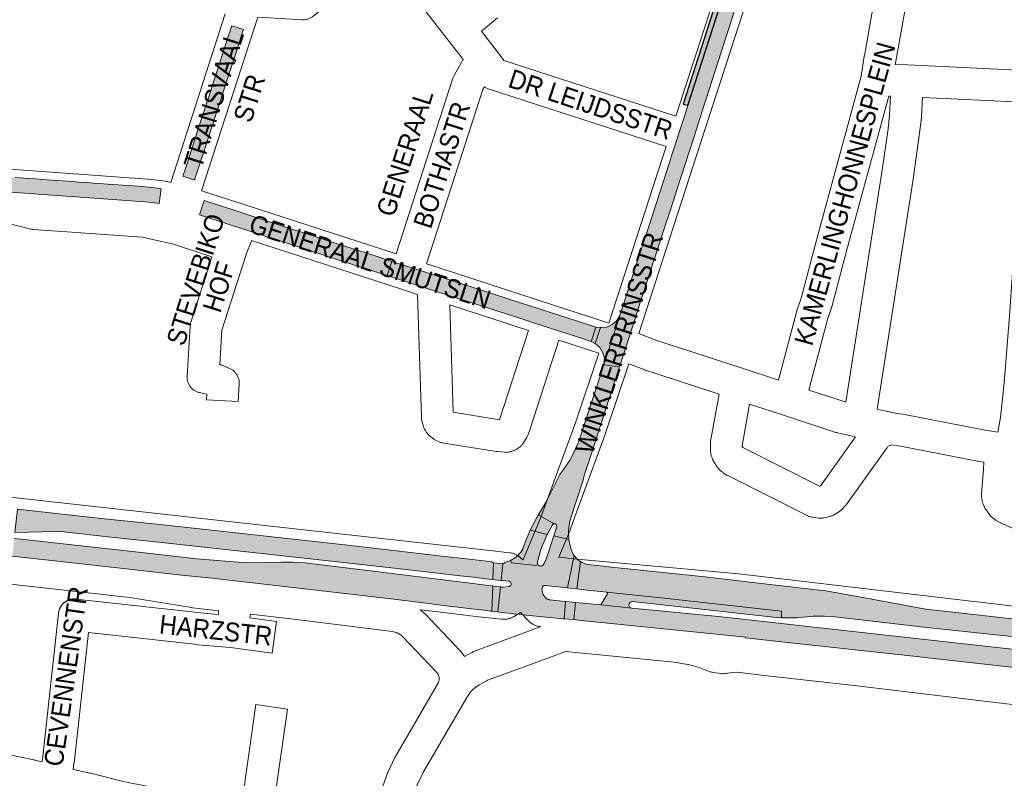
# Paper-space layout 'Layout1' of a CAD drawing. Header units: metres. Extents: x 123097 to 144122, y 392739 to 407589.
# Tile 176 of 256: x 133689 to 134091, y 394926 to 395236. Entities that reach past the tile are written whole.
import ezdxf
from ezdxf.enums import TextEntityAlignment as Align

# ---------------------------------------------------------------- set-up
doc = ezdxf.new("R2010")
doc.units = ezdxf.units.M
doc.header["$MEASUREMENT"] = 0
for name, color, linetype, lineweight in [('gs-anno-wegen algemeen tekst', 7, 'Continuous', 0), ('gs-knt-hoofdweg', 7, 'Continuous', 0), ('gs-knt-wegen algemeen', 7, 'Continuous', 0), ('ir-ARC-asfalt-hoofdwegen-te inspecteren', 5, 'Continuous', 0), ('ir-ARC-fietspaden naastliggend- te inspecteren', 1, 'Continuous', 0)]:
    doc.layers.add(name, color=color, linetype=linetype, lineweight=lineweight)
doc.styles.add('Style-Arial', font='arial.ttf')

psp = doc.layouts.get("Layout1")

# ---------------------------------------------------------------- hatches: boundary and pattern name
at = {"layer": 'ir-ARC-asfalt-hoofdwegen-te inspecteren', "linetype": 'Continuous', "lineweight": 13}
for points in [[(133959.982, 395195.595), (133955.665, 395182.295), (133955.03, 395180.342), (133954.684, 395179.171), (133951.393, 395169.084), (133945.866, 395151.9), (133944.771, 395148.545), (133941.311, 395137.948), (133938.017, 395127.788), (133936.442, 395122.988), (133934.058, 395115.545), (133927.504, 395095.347), (133933.879, 395094.512), (133939.156, 395110.928), (133942.504, 395121.24), (133944.401, 395127.087), (133944.8, 395128.314), (133953.349, 395154.653), (133953.598, 395155.421), (133956.291, 395163.718), (133957.163, 395166.404), (133962.617, 395183.206), (133963.794, 395186.831), (133968.541, 395201.458), (133969.203, 395203.604), (133982.017, 395243.296), (133985.921, 395255.534), (133989.865, 395267.772), (133983.822, 395269.562), (133961.818, 395201.279)], [(133775.561, 395233.836), (133774.84, 395231.721), (133774.234, 395229.883), (133770.255, 395217.574), (133769.544, 395215.457), (133768.699, 395212.79), (133768.472, 395212.142), (133766.716, 395206.696), (133766.501, 395206.037), (133765.738, 395203.67), (133765.476, 395202.974), (133763.649, 395197.298), (133763.155, 395195.762), (133762.375, 395193.379), (133760.183, 395186.628), (133759.324, 395183.983), (133759.106, 395183.308), (133757.358, 395177.879), (133757.147, 395177.209), (133756.469, 395175.12), (133755.576, 395172.363), (133760.323, 395170.809), (133760.864, 395172.489), (133760.988, 395172.892), (133762.745, 395178.3), (133762.889, 395178.73), (133763.937, 395181.926), (133766.405, 395189.554), (133767.355, 395192.471), (133767.583, 395193.156), (133769.267, 395198.348), (133769.489, 395199.027), (133770.616, 395202.526), (133770.838, 395203.207), (133772.704, 395208.925), (133772.915, 395209.588), (133773.873, 395212.521), (133774.452, 395214.347), (133777.102, 395222.508), (133777.863, 395224.844), (133778.085, 395225.518), (133779.944, 395231.258), (133780.174, 395231.925), (133780.307, 395232.331)], [(133644.152, 395174.918), (133639.9, 395175.213), (133638.004, 395175.346), (133631.987, 395175.791), (133631.403, 395175.832), (133630.081, 395175.925), (133626.719, 395176.167), (133616.905, 395176.86), (133612.941, 395177.158), (133612.664, 395171.02), (133723.08, 395163.115), (133739.98, 395161.905), (133742.833, 395161.602), (133745.786, 395161.19), (133746.709, 395167.257), (133746.26, 395167.325), (133741.485, 395167.945), (133740.31, 395168.054), (133739.25, 395168.129), (133733.261, 395168.548), (133731.054, 395168.723), (133727.077, 395168.99), (133724.874, 395169.161), (133721.48, 395169.406), (133718.892, 395169.574), (133716.671, 395169.745), (133712.995, 395170.004), (133710.794, 395170.164), (133704.201, 395170.63), (133701.998, 395170.791), (133698.03, 395171.079), (133695.51, 395171.254), (133692.651, 395171.469), (133689.201, 395171.696), (133687, 395171.867), (133683.657, 395172.104), (133671.425, 395172.985), (133668.333, 395173.19), (133657.331, 395173.974), (133654.273, 395174.193), (133652.058, 395174.358), (133646.083, 395174.784)], [(133790.704, 395147.408), (133793.98, 395146.346), (133811.122, 395140.803), (133815.148, 395139.498), (133818.47, 395138.426), (133822.294, 395137.187), (133833.044, 395133.717), (133839.046, 395131.781), (133840.918, 395137.599), (133839.728, 395137.997), (133834.54, 395139.666), (133823.497, 395143.219), (133820.778, 395144.09), (133817.292, 395145.224), (133807.08, 395148.522), (133804.158, 395149.465), (133801.316, 395150.405), (133795.038, 395152.435), (133792.237, 395153.341), (133789.564, 395154.21), (133783.855, 395156.072), (133778.515, 395157.792), (133775.616, 395158.733), (133765.926, 395161.879), (133764.251, 395162.442), (133762.298, 395156.601), (133775.277, 395152.423), (133787.467, 395148.457)], [(133922.622, 395111.234), (133917.523, 395112.882), (133900.324, 395118.43), (133889.077, 395122.052), (133887.988, 395122.418), (133877.075, 395125.922), (133866.455, 395129.36), (133865.308, 395129.747), (133855.412, 395132.932), (133854.709, 395133.161), (133840.918, 395137.599), (133839.046, 395131.781), (133869.67, 395121.901), (133872.742, 395120.91), (133895.581, 395113.546), (133898.414, 395112.632), (133918.748, 395106.049), (133920.731, 395105.423), (133922.312, 395104.906), (133924.23, 395110.771)], [(133908.275, 395029.193), (133907.059, 395025.506), (133913.189, 395024.058), (133913.063, 395027.533), (133913.519, 395030.981), (133914.014, 395032.908), (133915.867, 395038.755), (133919, 395048.29), (133919.5, 395050.2), (133921.904, 395057.527), (133922.309, 395058.794), (133929.691, 395081.638), (133929.685, 395081.654), (133929.892, 395082.222), (133931.339, 395086.751), (133932.237, 395089.467), (133933.774, 395094.233), (133933.879, 395094.512), (133927.504, 395095.347), (133927.338, 395094.763), (133927.129, 395094.193), (133926.523, 395092.3), (133917.321, 395064.194), (133916.856, 395063.045), (133915.677, 395060.459), (133914.41, 395057.915), (133913.399, 395056.13), (133912.298, 395054.4), (133911.333, 395053.002), (133909.542, 395050.626), (133904.896, 395041.3), (133903.495, 395038.768), (133902.281, 395036.614), (133900.121, 395032.988), (133897.407, 395027.868), (133904.326, 395026.078), (133906.469, 395029.997), (133907.025, 395030.396), (133907.707, 395030.348), (133908.2, 395029.873)], [(133882.216, 395007.676), (133882.372, 395014.519), (133881.916, 395014.578), (133881.918, 395014.878), (133879.613, 395015.155), (133874.973, 395015.668), (133860.232, 395017.337), (133822.979, 395021.635), (133746.282, 395030.078), (133723.561, 395032.515), (133687.93, 395036.393), (133686.896, 395026.871), (133704.01, 395027.246), (133706.97, 395027.168), (133724.94, 395025.159), (133750.599, 395022.315), (133822.318, 395014.495), (133845.49, 395011.838), (133868.836, 395009.122), (133874.225, 395008.567), (133879.2, 395008.008)], [(133881.946, 395005.054), (133879.086, 395005.434), (133873.927, 395006.07), (133843.211, 395009.853), (133805.447, 395014.45), (133800.481, 395014.815), (133795.502, 395014.768), (133781.477, 395014.524), (133761.294, 395016.152), (133739.879, 395018.515), (133712.712, 395021.56), (133689.496, 395024.11), (133686.631, 395024.429), (133685.853, 395017.266), (133710.428, 395014.444), (133733.641, 395011.92), (133754.939, 395009.49), (133767.315, 395008.188), (133819.405, 395002.212), (133838.166, 395000), (133848.377, 394998.796), (133863.026, 394996.992), (133873.479, 394995.704), (133878.293, 394995.107), (133879.016, 394995.05), (133881.265, 394994.795), (133881.759, 394994.736), (133882.166, 395005.026)], [(133902.305, 395002.959), (133902.259, 395003.981), (133902.447, 395004.764), (133902.926, 395005.182), (133903.554, 395005.281), (133912.7, 395004.228), (133915.381, 395017.474), (133915.011, 395018.032), (133914.682, 395018.611), (133914.667, 395018.64), (133914.356, 395019.293), (133914.107, 395019.975), (133913.545, 395021.993), (133913.189, 395024.058), (133907.059, 395025.506), (133903.94, 395016.047), (133903.094, 395014.199), (133902.624, 395013.58), (133901.95, 395013.191), (133901.183, 395013.222), (133900.548, 395013.705), (133899.771, 395013.33), (133889.71, 395014.464), (133889.323, 395015.373), (133887.587, 395014.8), (133886.94, 395014.667), (133886.963, 395014.372), (133886.289, 395014.28), (133885.529, 395007.285), (133886.008, 395007.228), (133888.767, 395006.949), (133889.401, 395006.599), (133889.674, 395005.929), (133889.458, 395005.189), (133888.792, 395004.8), (133886.55, 395004.573), (133885.752, 395004.575), (133885.276, 395004.635), (133884.171, 394994.447), (133884.689, 394994.385), (133894.413, 394993.207), (133910.686, 394991.635), (133911.333, 394991.593), (133911.863, 394998.7), (133905.354, 394999.42), (133905.096, 394999.448), (133904.673, 394999.553), (133904.343, 394999.71), (133903.33, 395000.559), (133902.628, 395001.678)], [(133916.471, 395003.817), (133917.981, 395014.976), (133917.909, 395015.02), (133917.842, 395015.069), (133916.504, 395016.162), (133915.381, 395017.474), (133912.7, 395004.228)], [(133883.967, 395014.313), (133882.372, 395014.519), (133882.216, 395007.676), (133885.529, 395007.285), (133886.289, 395014.28)], [(133917.981, 395014.976), (133916.471, 395003.817), (133919.627, 395003.514), (133928.551, 395002.523), (133952.175, 395000), (134000, 394994.777), (134000, 394992.078), (134006.526, 394992.05), (134013.025, 394992.654), (134017.529, 394992.72), (134022.022, 394992.388), (134058.193, 394988.273), (134099.06, 394983.876), (134181.256, 394974.692), (134181.782, 394981.713), (134167.473, 394983.293), (134105.497, 394990.335), (134059.023, 394995.561), (134034.759, 395000), (134018.136, 395003.041), (134000, 395005.126), (133968.702, 395008.724), (133931.996, 395012.531), (133925.999, 395013.215), (133921.021, 395013.823), (133920.336, 395013.951), (133919.489, 395014.223), (133918.64, 395014.619)], [(133928.963, 395001.766), (133927.922, 395000), (133926.333, 394997.305), (133938.912, 394995.93), (133938.154, 394996.289), (133937.743, 394997.02), (133937.832, 394997.854), (133938.388, 394998.483), (133939.205, 394998.673), (133998.022, 394992.212), (134000, 394992.078), (134000, 394994.777), (133952.175, 395000), (133928.551, 395002.523), (133928.952, 395002.25)], [(133911.914, 394998.695), (133911.863, 394998.7), (133911.333, 394991.593), (133915.182, 394991.281), (133915.881, 394998.286)], [(133918.173, 394990.943), (133918.214, 394990.938), (133985.449, 394984.196), (133985.418, 394983.891), (134000, 394982.282), (134056.401, 394976.103), (134058.581, 394975.826), (134090.287, 394972.274), (134176.432, 394962.761), (134177.244, 394970.117), (134165.343, 394971.396), (134019.524, 394987.602), (134000, 394989.716), (133974.265, 394992.503), (133938.912, 394995.93), (133926.333, 394997.305), (133918.936, 394997.979), (133915.881, 394998.286), (133915.182, 394991.281)]]:
    psp.add_hatch(color=5, dxfattribs=at).paths.add_polyline_path(points, flags=0)
at = {"layer": 'ir-ARC-asfalt-hoofdwegen-te inspecteren', "linetype": 'Continuous', "lineweight": 13, "extrusion": (0, 0, -1)}
for points in [[(-133934.058, 395115.545), (-133932.799, 395113.407), (-133930.94, 395111.764), (-133928.665, 395110.776), (-133926.195, 395110.54), (-133923.966, 395104.106), (-133925.854, 395102.45), (-133927.144, 395100.296), (-133927.712, 395097.85), (-133927.504, 395095.347)], [(-133895.146, 395022.045), (-133894.443, 395020.219), (-133894.056, 395019.513), (-133893.617, 395018.843), (-133891.707, 395016.814), (-133889.323, 395015.373), (-133889.71, 395014.464), (-133899.771, 395013.33), (-133900.548, 395013.705), (-133900.295, 395014.438), (-133901.953, 395020.382), (-133904.326, 395026.078), (-133906.469, 395029.997), (-133906.956, 395030.374), (-133906.571, 395030.813), (-133900.794, 395034.118), (-133900.121, 395032.988), (-133897.407, 395027.868), (-133895.796, 395023.931)]]:
    psp.add_hatch(color=5, dxfattribs=at).paths.add_polyline_path(points, flags=0)
at = {"layer": 'ir-ARC-fietspaden naastliggend- te inspecteren', "linetype": 'Continuous', "lineweight": 30}
psp.add_hatch(color=1, dxfattribs=at).paths.add_polyline_path([(133961.818, 395201.279), (133961.591, 395201.347), (133959.887, 395201.86), (133981.859, 395270.143), (133983.822, 395269.562)], flags=0)

# ---------------------------------------------------------------- linework, layer by layer
at = {"layer": 'gs-knt-hoofdweg', "color": 7, "linetype": 'Continuous', "flags": 128}
for points in [[(133520.209, 395058.896), (133520.484, 395058.9), (133520.87, 395058.887), (133521.255, 395058.855), (133531.439, 395057.777), (133628.42, 395047.504), (133628.457, 395047.5), (133879.708, 395019.698), (133879.771, 395019.69), (133889.013, 395018.593), (133889.393, 395018.539), (133889.77, 395018.466), (133890.143, 395018.376), (133890.512, 395018.267), (133890.874, 395018.142), (133891.231, 395017.999), (133891.58, 395017.839), (133891.921, 395017.662), (133892.253, 395017.47), (133892.575, 395017.261), (133892.887, 395017.038), (133893.188, 395016.8), (133893.478, 395016.547), (133894.421, 395015.684)], [(133909.119, 395016.844), (133916.55, 395016.051), (133981.148, 395010.111), (133981.35, 395010.09), (134178.284, 394986.956)], [(133901.806, 394988.43), (133901.5, 394988.463), (133901.125, 394988.513), (133900.753, 394988.58), (133900.385, 394988.665), (133900.021, 394988.767), (133899.662, 394988.886), (133899.31, 394989.022), (133898.964, 394989.175), (133898.626, 394989.343), (133898.296, 394989.528), (133897.975, 394989.728), (133897.664, 394989.942), (133897.363, 394990.171), (133897.074, 394990.414), (133896.796, 394990.67), (133896.531, 394990.94), (133893.435, 394994.233), (133890.822, 394992.615), (133890.495, 394992.423), (133890.158, 394992.247), (133889.813, 394992.086), (133889.462, 394991.942), (133889.103, 394991.815), (133888.74, 394991.705), (133888.371, 394991.613), (133887.999, 394991.538), (133887.623, 394991.481), (133887.245, 394991.442), (133886.865, 394991.42), (133886.485, 394991.417), (133886.106, 394991.432), (133885.727, 394991.464), (133876.486, 394992.485), (133876.404, 394992.494), (133854.056, 394995.197), (133852.509, 394995.36)]]:
    psp.add_lwpolyline(points, dxfattribs=at)
at = {"layer": 'gs-knt-wegen algemeen', "color": 7, "linetype": 'Continuous', "flags": 128}
for points in [[(133956.926, 395196.864), (133982.322, 395275.189), (133982.952, 395278.429)], [(133994.686, 395271.107), (133967.303, 395186.654), (133941.834, 395108.103)], [(133837.894, 395260.757), (133834.935, 395258.415), (133808.711, 395237.676), (133808.46, 395237.487), (133808.199, 395237.31), (133807.931, 395237.146), (133807.655, 395236.995), (133807.371, 395236.858), (133807.082, 395236.734), (133806.787, 395236.625), (133806.487, 395236.53), (133806.183, 395236.449), (133805.875, 395236.384), (133805.564, 395236.333), (133805.251, 395236.298), (133804.937, 395236.277), (133804.623, 395236.272), (133804.308, 395236.282), (133786.088, 395237.305), (133763.167, 395166.403)], [(133870.074, 395219.979), (133855.666, 395238.374), (133837.894, 395260.757)], [(133998.839, 395089.11), (134006.314, 395117.41), (134006.373, 395117.619), (134006.438, 395117.825), (134008.044, 395122.595), (134014.319, 395146.193), (134014.331, 395146.238), (134032.657, 395213.219), (134033.884, 395221.36), (134033.911, 395221.525), (134039.037, 395250.483), (134039.546, 395254.192), (134039.744, 395256.225)], [(134052.57, 395253.609), (134052.492, 395252.804), (134052.463, 395252.549), (134051.918, 395248.586), (134051.879, 395248.337), (134046.746, 395219.337), (134046.55, 395218.037)], [(133750.601, 395169.859), (133772.87, 395238.744)], [(133884.024, 395237.086), (133877.467, 395231.654), (133883.539, 395223.902), (133883.673, 395223.725), (133886.618, 395219.688), (133956.926, 395196.864)], [(133842.613, 395140.64), (133865.867, 395212.362), (133865.97, 395212.654), (133866.086, 395212.94), (133866.216, 395213.221), (133866.358, 395213.496), (133869.349, 395218.924), (133869.499, 395219.181), (133869.66, 395219.431), (133869.832, 395219.673), (133870.015, 395219.907), (133870.074, 395219.979)], [(134046.55, 395218.037), (134051.736, 395217.796), (134105.243, 395215.307), (134126.564, 395214.947), (134160.17, 395215.723), (134165.905, 395216.085), (134207.037, 395219.715)], [(133878.708, 395208.931), (133878.061, 395207.756), (133854.997, 395136.619)], [(133952.91, 395184.479), (133880.592, 395207.955), (133880.296, 395208.059), (133880.005, 395208.177), (133879.721, 395208.309), (133879.443, 395208.455), (133879.172, 395208.614), (133878.909, 395208.786), (133878.708, 395208.931)], [(134026.397, 395080.147), (134041.085, 395173.965), (134043.582, 395191.679), (134044.247, 395197.483), (134044.615, 395205.093), (134043.941, 395205.125), (134026.895, 395142.824), (134020.572, 395119.045), (134020.515, 395118.842), (134020.451, 395118.641), (134018.847, 395113.876), (134011.366, 395085.552), (134011.345, 395085.472), (134011.231, 395085.065)], [(134057.621, 395204.488), (134057.241, 395196.64), (134057.228, 395196.427), (134057.207, 395196.214), (134056.508, 395190.113), (134056.486, 395189.945), (134053.97, 395172.098), (134053.956, 395172), (134039.13, 395077.303)], [(134098.316, 395202.596), (134057.621, 395204.488)], [(134088.464, 395067.839), (134089.524, 395073.854), (134091.061, 395088.039), (134093.186, 395115.297), (134095.6, 395150.572), (134095.604, 395150.623), (134098.181, 395184.374), (134098.316, 395202.596)], [(133929.549, 395112.427), (133952.91, 395184.479)], [(133671.921, 395181.164), (133671.953, 395180.894), (133671.974, 395180.619), (133671.983, 395180.343), (133671.981, 395180.067), (133671.967, 395179.792), (133671.706, 395176.208), (133741.129, 395171.192), (133741.435, 395171.163), (133748.287, 395170.341), (133748.502, 395170.311), (133748.715, 395170.275), (133748.927, 395170.231), (133750.601, 395169.859)], [(133763.167, 395166.403), (133781.424, 395160.483), (133842.613, 395140.64)], [(133767.367, 395139.39), (133751.751, 395144.596), (133738.973, 395147.489), (133694.556, 395150.613), (133694.273, 395150.639), (133693.991, 395150.678), (133693.711, 395150.729), (133693.434, 395150.791), (133681.681, 395153.73)], [(133783.606, 395146.087), (133783.585, 395146.023), (133783.504, 395145.787), (133783.414, 395145.555), (133781.664, 395141.286)], [(133925.463, 395100.065), (133909.086, 395105.365), (133897.404, 395069.231), (133897.365, 395069.112), (133896.64, 395067.009), (133896.534, 395066.726), (133896.416, 395066.447), (133896.285, 395066.174), (133896.141, 395065.908), (133895.985, 395065.649), (133894.539, 395063.365), (133894.362, 395063.1), (133894.173, 395062.844), (133893.971, 395062.598), (133893.757, 395062.362), (133893.533, 395062.137), (133893.297, 395061.923), (133893.051, 395061.72), (133892.796, 395061.53), (133892.352, 395061.217), (133892.119, 395061.06), (133891.879, 395060.913), (133891.633, 395060.776), (133891.382, 395060.65), (133891.125, 395060.535), (133890.863, 395060.432), (133889.738, 395060.014), (133889.462, 395059.918), (133889.181, 395059.835), (133888.897, 395059.764), (133888.61, 395059.706), (133888.32, 395059.662), (133888.029, 395059.63), (133887.737, 395059.611), (133887.444, 395059.606), (133887.152, 395059.614), (133886.86, 395059.635), (133883.987, 395059.906), (133883.773, 395059.93), (133883.56, 395059.961), (133861.489, 395063.53), (133861.221, 395063.579), (133860.956, 395063.639), (133860.694, 395063.71), (133860.434, 395063.792), (133860.179, 395063.885), (133859.927, 395063.988), (133859.296, 395064.263), (133859.023, 395064.39), (133858.757, 395064.528), (133858.497, 395064.68), (133858.244, 395064.842), (133857.999, 395065.017), (133857.191, 395065.621), (133856.941, 395065.817), (133856.701, 395066.026), (133856.472, 395066.246), (133855.658, 395067.065), (133855.45, 395067.283), (133855.254, 395067.511), (133855.068, 395067.747), (133854.893, 395067.992), (133854.729, 395068.245), (133854.577, 395068.505), (133854.252, 395069.093), (133854.12, 395069.346), (133853.998, 395069.604), (133853.888, 395069.868), (133853.79, 395070.136), (133853.704, 395070.408), (133853.629, 395070.683), (133853.178, 395072.513), (133853.118, 395072.78), (133853.07, 395073.049), (133853.032, 395073.321), (133853.007, 395073.593), (133852.992, 395073.867), (133851.418, 395124.092), (133844.788, 395126.247), (133783.606, 395146.087)], [(133854.997, 395136.619), (133859.793, 395135.06), (133906.903, 395119.757), (133926.217, 395113.506), (133929.549, 395112.427)], [(133865.952, 395075.997), (133884.909, 395072.931), (133885.035, 395073.296), (133896.701, 395109.381), (133864.578, 395119.816), (133865.952, 395075.997)], [(133941.834, 395108.103), (133948.75, 395105.46), (133948.754, 395105.458)], [(133948.754, 395105.458), (133983.958, 395093.967), (133998.839, 395089.11)], [(133894.421, 395015.684), (133894.74, 395016.163), (133901.614, 395032.73), (133916.047, 395072.097), (133925.463, 395100.065)], [(133937.742, 395095.729), (133928.359, 395067.86), (133928.301, 395067.696), (133913.791, 395028.12), (133913.693, 395027.869), (133913.692, 395027.866), (133913.69, 395027.863)], [(134115.669, 395019.303), (134089.594, 395030.787), (134089.328, 395030.911), (134089.069, 395031.047), (134088.007, 395031.635), (134087.759, 395031.779), (134087.518, 395031.934), (134087.284, 395032.099), (134087.057, 395032.274), (134086.155, 395033.005), (134085.941, 395033.187), (134085.735, 395033.377), (134085.537, 395033.576), (134085.348, 395033.784), (134085.168, 395033.999), (134084.998, 395034.222), (134083.633, 395036.09), (134083.473, 395036.319), (134083.323, 395036.554), (134083.184, 395036.796), (134083.054, 395037.044), (134082.936, 395037.296), (134082.829, 395037.554), (134082.404, 395038.635), (134082.307, 395038.9), (134082.222, 395039.168), (134082.147, 395039.441), (134082.085, 395039.716), (134081.854, 395040.853), (134081.801, 395041.153), (134081.761, 395041.454), (134081.736, 395041.758), (134081.725, 395042.062), (134081.728, 395042.367), (134081.745, 395042.67), (134082.556, 395052.761), (134082.717, 395055.56), (134080.404, 395055.922), (134080.157, 395055.966), (134048.635, 395062.155), (134044.955, 395062.698), (134043.492, 395061.962), (134043.342, 395061.69), (134043.177, 395061.423), (134042.999, 395061.164), (134026.45, 395038.229), (134026.315, 395038.048), (134026.173, 395037.871), (134026.025, 395037.7), (134025.092, 395036.656), (134024.888, 395036.438), (134024.674, 395036.229), (134024.45, 395036.03), (134024.218, 395035.842), (134023.977, 395035.665), (134023.729, 395035.499), (134021.777, 395034.259), (134021.537, 395034.114), (134021.291, 395033.979), (134021.04, 395033.855), (134020.783, 395033.742), (134020.522, 395033.64), (134020.257, 395033.549), (134019.988, 395033.47), (134019.716, 395033.403), (134017.458, 395032.895), (134017.184, 395032.839), (134016.907, 395032.795), (134016.629, 395032.764), (134016.349, 395032.744), (134016.069, 395032.736), (134015.789, 395032.74), (134015.509, 395032.757), (134015.23, 395032.785), (134012.934, 395033.069), (134012.62, 395033.116), (134012.308, 395033.178), (134012, 395033.255), (134011.696, 395033.347), (134011.397, 395033.454), (134011.103, 395033.575), (134010.816, 395033.71), (133978.097, 395050.109), (133977.875, 395050.226), (133977.658, 395050.351), (133977.446, 395050.484), (133976.222, 395051.286), (133976.007, 395051.433), (133975.798, 395051.589), (133975.595, 395051.753), (133975.399, 395051.925), (133975.21, 395052.105), (133974.401, 395052.906), (133974.202, 395053.111), (133974.013, 395053.325), (133973.834, 395053.546), (133973.664, 395053.776), (133973.504, 395054.012), (133973.355, 395054.256), (133972.213, 395056.217), (133972.075, 395056.467), (133971.948, 395056.723), (133971.832, 395056.985), (133971.727, 395057.251), (133971.635, 395057.522), (133971.554, 395057.796), (133971.257, 395058.896), (133971.189, 395059.173), (133971.133, 395059.453), (133971.089, 395059.736), (133971.057, 395060.02), (133971.038, 395060.305), (133971.032, 395060.59), (133971.031, 395062.859), (133971.037, 395063.144), (133971.056, 395063.428), (133971.087, 395063.712), (133971.13, 395063.993), (133974.545, 395083.343), (133944.558, 395093.132), (133944.405, 395093.184), (133944.254, 395093.24), (133937.742, 395095.729)], [(134011.231, 395085.065), (134026.08, 395080.218), (134026.397, 395080.147)], [(134015.649, 395045.852), (134015.704, 395045.846), (134015.751, 395045.856), (134015.985, 395046.005), (134016.091, 395046.123), (134030.361, 395065.9), (134030.354, 395065.902), (134030.313, 395065.91), (134022.909, 395067.587), (134022.616, 395067.66), (134022.327, 395067.747), (134001.273, 395074.619), (133987.046, 395079.263), (133984.051, 395062.293), (133984.051, 395061.761), (133984.089, 395061.697), (133984.267, 395061.58), (134015.644, 395045.854), (134015.649, 395045.852)], [(134039.13, 395077.303), (134041.619, 395076.756), (134047.293, 395075.51), (134050.677, 395075.014), (134050.988, 395074.961), (134082.542, 395068.766), (134088.464, 395067.839)], [(133913.69, 395027.863), (133909.119, 395016.844)], [(133770.161, 394994.936), (133759.402, 394996.163), (133759.238, 394996.184), (133759.075, 394996.209), (133733.865, 395000.392), (133642.526, 395010.477), (133565.467, 395017.277), (133540.568, 395019.475), (133536.728, 395019.661), (133536.506, 395019.675), (133526.96, 395020.465), (133526.658, 395020.491), (133526.585, 395020.497), (133518.672, 395021.242), (133517.884, 395021.153)], [(133697.988, 394933.153), (133698.125, 394934.207), (133704.751, 394993.961), (133704.783, 394994.196), (133704.808, 394994.352), (133704.836, 394994.506), (133704.869, 394994.66), (133704.905, 394994.813), (133704.944, 394994.966), (133704.988, 394995.117), (133705.035, 394995.267), (133705.086, 394995.416), (133705.14, 394995.563), (133705.198, 394995.709), (133705.259, 394995.854), (133705.324, 394995.998), (133705.392, 394996.139), (133705.464, 394996.279), (133705.539, 394996.418), (133705.617, 394996.554), (133705.699, 394996.688), (133705.784, 394996.821), (133705.872, 394996.951), (133705.963, 394997.079), (133706.057, 394997.205), (133706.155, 394997.329), (133706.255, 394997.45), (133706.358, 394997.569), (133706.464, 394997.685), (133706.573, 394997.799), (133706.684, 394997.91), (133706.798, 394998.018), (133706.915, 394998.123), (133707.034, 394998.226), (133707.156, 394998.326), (133707.28, 394998.423), (133707.406, 394998.516), (133707.534, 394998.607), (133707.665, 394998.694), (133707.798, 394998.779), (133707.933, 394998.86), (133708.069, 394998.938), (133708.208, 394999.012), (133708.348, 394999.083), (133708.49, 394999.151), (133708.634, 394999.215), (133708.779, 394999.276), (133708.925, 394999.333), (133709.073, 394999.387), (133709.222, 394999.437), (133709.372, 394999.484), (133709.524, 394999.527), (133709.676, 394999.566), (133709.829, 394999.601), (133709.983, 394999.633), (133710.138, 394999.661), (133710.293, 394999.685), (133710.449, 394999.706), (133710.606, 394999.722), (133710.763, 394999.735), (133710.92, 394999.745), (133711.077, 394999.75), (133711.234, 394999.752), (133711.391, 394999.749), (133711.549, 394999.743), (133711.705, 394999.734), (133711.862, 394999.72)], [(133711.862, 394999.72), (133711.939, 394999.711)], [(133711.939, 394999.711), (133711.942, 394999.712), (133711.946, 394999.711)], [(133711.939, 394999.711), (133711.942, 394999.712), (133711.946, 394999.711)], [(133711.946, 394999.711), (133762.903, 394994.029)], [(133852.509, 394995.36), (133852.628, 394995.269), (133852.855, 394995.077), (133854.091, 394993.982), (133854.295, 394993.793), (133854.491, 394993.595), (133868.756, 394978.596), (133868.956, 394978.375), (133869.146, 394978.146), (133870.316, 394976.665), (133870.477, 394976.452), (133870.605, 394976.269)], [(133762.903, 394994.029), (133769.987, 394993.433), (133770.161, 394994.936)], [(133859.956, 394965.626), (133860.238, 394966.656), (133860.224, 394967.656), (133860.084, 394968.12), (133859.867, 394968.835), (133859.769, 394969.012), (133859.115, 394969.84), (133845.249, 394984.421), (133844.667, 394984.936), (133843.032, 394985.922), (133841.195, 394986.491), (133801.973, 394991.308), (133783.097, 394993.461)], [(133873.846, 394978.016), (133873.964, 394978.077), (133874.106, 394978.149), (133874.252, 394978.216), (133874.398, 394978.281), (133874.673, 394978.39), (133894.544, 394985.743), (133901.806, 394988.43)], [(133716.973, 394986.051), (133711.059, 394932.711), (133711.045, 394932.588), (133710.722, 394930.109)], [(133870.605, 394976.269), (133873.839, 394978.013)], [(133873.839, 394978.013), (133873.842, 394978.014), (133873.846, 394978.016)], [(133873.839, 394978.013), (133873.842, 394978.014), (133873.846, 394978.016)], [(134174.625, 394946.921), (134029.756, 394964.431), (133994.169, 394968.407), (133981.875, 394969.78), (133977.943, 394969.429), (133977.633, 394969.356), (133977.319, 394969.298), (133977.002, 394969.256), (133976.684, 394969.229), (133976.365, 394969.218), (133976.045, 394969.223), (133975.726, 394969.243), (133975.409, 394969.279), (133971.994, 394969.751), (133971.699, 394969.799), (133971.407, 394969.86), (133971.118, 394969.934), (133970.833, 394970.022), (133970.552, 394970.122), (133966.493, 394971.68), (133962.69, 394972.88), (133956.205, 394973.931), (133911.86, 394978.267), (133910.533, 394977.776), (133899.062, 394973.532), (133880.026, 394966.557)], [(133835.671, 394917.318), (133836.487, 394921.037), (133836.547, 394921.286), (133836.616, 394921.532), (133836.695, 394921.775), (133838.92, 394928.19), (133839.009, 394928.43), (133839.107, 394928.666), (133839.214, 394928.898), (133842.177, 394935.007), (133842.287, 394935.225), (133842.406, 394935.438), (133859.955, 394965.622)], [(133859.955, 394965.622), (133859.956, 394965.626)], [(133859.955, 394965.622), (133859.956, 394965.626)], [(133880.02, 394966.554), (133879.62, 394966.338), (133876.584, 394964.701), (133875.266, 394963.72), (133873.921, 394962.707), (133873.224, 394961.981), (133873.221, 394961.978)], [(133880.026, 394966.557), (133880.023, 394966.555), (133880.02, 394966.554)], [(133880.026, 394966.557), (133880.023, 394966.555), (133880.02, 394966.554)], [(133646.164, 394963.119), (133643.815, 394941.003), (133666.74, 394938.913), (133667.039, 394938.879), (133678.411, 394937.31), (133678.615, 394937.278), (133678.818, 394937.241), (133694.612, 394934.029), (133694.791, 394933.991), (133694.969, 394933.946), (133697.988, 394933.153)], [(133873.221, 394961.978), (133871.484, 394959.548), (133853.785, 394929.105), (133851.096, 394923.561), (133849.122, 394917.872), (133847.363, 394909.854), (133847.459, 394896.115), (133847.796, 394890.186), (133848.326, 394884.266), (133849.994, 394872.215), (133854.14, 394847.305), (133858.604, 394820.482)], [(133798.268, 394954.749), (133793.127, 394918.72), (133809.795, 394918.41), (133809.903, 394918.407), (133823.928, 394917.914), (133824.029, 394917.91), (133835.671, 394917.318)]]:
    psp.add_lwpolyline(points, dxfattribs=at)
for points in [[(133781.664, 395141.286), (133771.395, 395109.53), (133770.568, 395095.438), (133770.806, 395095.382), (133771.069, 395095.314), (133771.329, 395095.235), (133771.585, 395095.145), (133771.838, 395095.045), (133774.584, 395093.888), (133774.865, 395093.762), (133775.139, 395093.622), (133775.407, 395093.47), (133775.668, 395093.305), (133775.92, 395093.128), (133776.163, 395092.94), (133776.398, 395092.74), (133776.623, 395092.529), (133776.837, 395092.307), (133777.041, 395092.076), (133777.233, 395091.836), (133777.414, 395091.586), (133777.583, 395091.329), (133777.74, 395091.063), (133777.883, 395090.791), (133778.014, 395090.512), (133778.132, 395090.227), (133778.235, 395089.937), (133778.325, 395089.642), (133778.401, 395089.344), (133778.463, 395089.042), (133778.511, 395088.737), (133778.543, 395088.431), (133778.562, 395088.123), (133778.566, 395087.815), (133778.555, 395087.507), (133778.134, 395080.338, -0.3846474), (133778.124, 395080.329), (133765.145, 395081.091, -0.3846464), (133765.136, 395081.101), (133765.266, 395083.312), (133762.253, 395084.023), (133761.95, 395084.103), (133761.65, 395084.197), (133761.356, 395084.305), (133761.067, 395084.427), (133760.784, 395084.563), (133760.509, 395084.713), (133760.24, 395084.875), (133759.98, 395085.051), (133759.729, 395085.239), (133759.487, 395085.438), (133759.255, 395085.649), (133759.033, 395085.871), (133758.822, 395086.104), (133758.623, 395086.346), (133758.436, 395086.597), (133758.261, 395086.858), (133758.099, 395087.126), (133757.949, 395087.402), (133757.814, 395087.685), (133757.692, 395087.974), (133757.584, 395088.268), (133757.49, 395088.568), (133757.411, 395088.871), (133757.347, 395089.179), (133757.297, 395089.488), (133757.263, 395089.8), (133757.244, 395090.113), (133757.239, 395090.427), (133757.25, 395090.74), (133758.446, 395111.123), (133758.468, 395111.398), (133758.502, 395111.672), (133758.547, 395111.944), (133758.604, 395112.214), (133758.672, 395112.481), (133758.751, 395112.745), (133767.367, 395139.39)], [(133783.097, 394993.461), (133782.929, 394992.012), (133793.726, 394990.549, -0.3695023), (133793.734, 394990.539), (133791.988, 394977.655, -0.3695029), (133791.978, 394977.647), (133775.016, 394979.945), (133761.724, 394981.062), (133761.547, 394981.079), (133716.973, 394986.051)], [(133710.722, 394930.109), (133717.713, 394928.639), (133717.988, 394928.574), (133731.2, 394925.19), (133741.481, 394923.134), (133750.227, 394921.702), (133764.235, 394920.012), (133780.025, 394919.07), (133785.378, 394956.588, -0.3698968), (133785.389, 394956.596), (133798.26, 394954.76, -0.369898), (133798.268, 394954.749)]]:
    psp.add_lwpolyline(points, format="xyb", dxfattribs=at)
at = {"layer": 'ir-ARC-asfalt-hoofdwegen-te inspecteren', "color": 5, "linetype": 'Continuous', "lineweight": 13}
for points in [[(133983.822, 395269.562), (133961.818, 395201.279), (133959.982, 395195.595), (133955.665, 395182.295), (133955.03, 395180.342), (133954.684, 395179.171), (133951.393, 395169.084), (133945.866, 395151.9), (133944.771, 395148.545), (133941.311, 395137.948), (133938.017, 395127.788), (133936.442, 395122.988), (133934.058, 395115.545), (133927.504, 395095.347), (133933.879, 395094.512), (133939.156, 395110.928), (133942.504, 395121.24), (133944.401, 395127.087), (133944.8, 395128.314), (133953.349, 395154.653), (133953.598, 395155.421), (133956.291, 395163.718), (133957.163, 395166.404), (133962.617, 395183.206), (133963.794, 395186.831), (133968.541, 395201.458), (133969.203, 395203.604), (133982.017, 395243.296)], [(133612.664, 395171.02), (133723.08, 395163.115), (133739.98, 395161.905), (133742.833, 395161.602), (133745.786, 395161.19), (133746.709, 395167.257), (133746.26, 395167.325), (133741.485, 395167.945), (133740.31, 395168.054), (133739.25, 395168.129), (133733.261, 395168.548), (133731.054, 395168.723), (133727.077, 395168.99), (133724.874, 395169.161), (133721.48, 395169.406), (133718.892, 395169.574), (133716.671, 395169.745), (133712.995, 395170.004), (133710.794, 395170.164), (133704.201, 395170.63), (133701.998, 395170.791), (133698.03, 395171.079), (133695.51, 395171.254), (133692.651, 395171.469), (133689.201, 395171.696), (133687, 395171.867)]]:
    psp.add_lwpolyline(points, dxfattribs=at)
for points in [[(133775.561, 395233.836), (133774.84, 395231.721), (133774.234, 395229.883), (133770.255, 395217.574), (133769.544, 395215.457), (133768.699, 395212.79), (133768.472, 395212.142), (133766.716, 395206.696), (133766.501, 395206.037), (133765.738, 395203.67), (133765.476, 395202.974), (133763.649, 395197.298), (133763.155, 395195.762), (133762.375, 395193.379), (133760.183, 395186.628), (133759.324, 395183.983), (133759.106, 395183.308), (133757.358, 395177.879), (133757.147, 395177.209), (133756.469, 395175.12), (133755.576, 395172.363), (133760.323, 395170.809), (133760.864, 395172.489), (133760.988, 395172.892), (133762.745, 395178.3), (133762.889, 395178.73), (133763.937, 395181.926), (133766.405, 395189.554), (133767.355, 395192.471), (133767.583, 395193.156), (133769.267, 395198.348), (133769.489, 395199.027), (133770.616, 395202.526), (133770.838, 395203.207), (133772.704, 395208.925), (133772.915, 395209.588), (133773.873, 395212.521), (133774.452, 395214.347), (133777.102, 395222.508), (133777.863, 395224.844), (133778.085, 395225.518), (133779.944, 395231.258), (133780.174, 395231.925), (133780.307, 395232.331)], [(133790.704, 395147.408), (133793.98, 395146.346), (133811.122, 395140.803), (133815.148, 395139.498), (133818.47, 395138.426), (133822.294, 395137.187), (133833.044, 395133.717), (133839.046, 395131.781), (133840.918, 395137.599), (133839.728, 395137.997), (133834.54, 395139.666), (133823.497, 395143.219), (133820.778, 395144.09), (133817.292, 395145.224), (133807.08, 395148.522), (133804.158, 395149.465), (133801.316, 395150.405), (133795.038, 395152.435), (133792.237, 395153.341), (133789.564, 395154.21), (133783.855, 395156.072), (133778.515, 395157.792), (133775.616, 395158.733), (133765.926, 395161.879), (133764.251, 395162.442), (133762.298, 395156.601), (133775.277, 395152.423), (133787.467, 395148.457)], [(133922.622, 395111.234), (133917.523, 395112.882), (133900.324, 395118.43), (133889.077, 395122.052), (133887.988, 395122.418), (133877.075, 395125.922), (133866.455, 395129.36), (133865.308, 395129.747), (133855.412, 395132.932), (133854.709, 395133.161), (133840.918, 395137.599), (133839.046, 395131.781), (133869.67, 395121.901), (133872.742, 395120.91), (133895.581, 395113.546), (133898.414, 395112.632), (133918.748, 395106.049), (133920.731, 395105.423), (133922.312, 395104.906), (133924.23, 395110.771)], [(133934.058, 395115.545), (133932.799, 395113.407), (133930.94, 395111.764), (133928.665, 395110.776), (133926.195, 395110.54), (133923.966, 395104.106), (133925.854, 395102.45), (133927.144, 395100.296), (133927.712, 395097.85), (133927.504, 395095.347)], [(133922.312, 395104.906), (133923.966, 395104.106), (133926.195, 395110.54), (133924.23, 395110.771)], [(133908.275, 395029.193), (133907.059, 395025.506), (133913.189, 395024.058), (133913.063, 395027.533), (133913.519, 395030.981), (133914.014, 395032.908), (133915.867, 395038.755), (133919, 395048.29), (133919.5, 395050.2), (133921.904, 395057.527), (133922.309, 395058.794), (133929.691, 395081.638), (133929.685, 395081.654), (133929.892, 395082.222), (133931.339, 395086.751), (133932.237, 395089.467), (133933.774, 395094.233), (133933.879, 395094.512), (133927.504, 395095.347), (133927.338, 395094.763), (133927.129, 395094.193), (133926.523, 395092.3), (133917.321, 395064.194), (133916.856, 395063.045), (133915.677, 395060.459), (133914.41, 395057.915), (133913.399, 395056.13), (133912.298, 395054.4), (133911.333, 395053.002), (133909.542, 395050.626), (133904.896, 395041.3), (133903.495, 395038.768), (133902.281, 395036.614), (133900.121, 395032.988), (133897.407, 395027.868), (133904.326, 395026.078), (133906.469, 395029.997), (133907.025, 395030.396), (133907.707, 395030.348), (133908.2, 395029.873)], [(133895.146, 395022.045), (133894.443, 395020.219), (133894.056, 395019.513), (133893.617, 395018.843), (133891.707, 395016.814), (133889.323, 395015.373), (133889.71, 395014.464), (133899.771, 395013.33), (133900.548, 395013.705), (133900.295, 395014.438), (133901.953, 395020.382), (133904.326, 395026.078), (133906.469, 395029.997), (133906.956, 395030.374), (133906.571, 395030.813), (133900.794, 395034.118), (133900.121, 395032.988), (133897.407, 395027.868), (133895.796, 395023.931)], [(133902.305, 395002.959), (133902.259, 395003.981), (133902.447, 395004.764), (133902.926, 395005.182), (133903.554, 395005.281), (133912.7, 395004.228), (133915.381, 395017.474), (133915.011, 395018.032), (133914.682, 395018.611), (133914.667, 395018.64), (133914.356, 395019.293), (133914.107, 395019.975), (133913.545, 395021.993), (133913.189, 395024.058), (133907.059, 395025.506), (133903.94, 395016.047), (133903.094, 395014.199), (133902.624, 395013.58), (133901.95, 395013.191), (133901.183, 395013.222), (133900.548, 395013.705), (133899.771, 395013.33), (133889.71, 395014.464), (133889.323, 395015.373), (133887.587, 395014.8), (133886.94, 395014.667), (133886.963, 395014.372), (133886.289, 395014.28), (133885.529, 395007.285), (133886.008, 395007.228), (133888.767, 395006.949), (133889.401, 395006.599), (133889.674, 395005.929), (133889.458, 395005.189), (133888.792, 395004.8), (133886.55, 395004.573), (133885.752, 395004.575), (133885.276, 395004.635), (133884.171, 394994.447), (133884.689, 394994.385), (133894.413, 394993.207), (133910.686, 394991.635), (133911.333, 394991.593), (133911.863, 394998.7), (133905.354, 394999.42), (133905.096, 394999.448), (133904.673, 394999.553), (133904.343, 394999.71), (133903.33, 395000.559), (133902.628, 395001.678)], [(133916.471, 395003.817), (133917.981, 395014.976), (133917.909, 395015.02), (133917.842, 395015.069), (133916.504, 395016.162), (133915.381, 395017.474), (133912.7, 395004.228)], [(133883.967, 395014.313), (133882.372, 395014.519), (133882.216, 395007.676), (133885.529, 395007.285), (133886.289, 395014.28)], [(133881.759, 394994.736), (133884.171, 394994.447), (133885.276, 395004.635), (133882.166, 395005.026)], [(133911.914, 394998.695), (133911.863, 394998.7), (133911.333, 394991.593), (133915.182, 394991.281), (133915.881, 394998.286)]]:
    psp.add_lwpolyline(points, close=True, dxfattribs=at)
at = {"layer": 'ir-ARC-asfalt-hoofdwegen-te inspecteren', "color": 5, "linetype": 'Continuous', "lineweight": 13, "flags": 128}
for points in [[(133882.216, 395007.676), (133882.372, 395014.519), (133881.916, 395014.578), (133881.918, 395014.878), (133879.613, 395015.155), (133874.973, 395015.668), (133860.232, 395017.337), (133822.979, 395021.635), (133746.282, 395030.078), (133723.561, 395032.515), (133687.93, 395036.393), (133686.896, 395026.871), (133704.01, 395027.246), (133706.97, 395027.168), (133724.94, 395025.159), (133750.599, 395022.315), (133822.318, 395014.495), (133845.49, 395011.838), (133868.836, 395009.122), (133874.225, 395008.567), (133879.2, 395008.008)], [(133928.963, 395001.766), (133927.922, 395000), (133926.333, 394997.305), (133938.912, 394995.93), (133938.154, 394996.289), (133937.743, 394997.02), (133937.832, 394997.854), (133938.388, 394998.483), (133939.205, 394998.673), (133998.022, 394992.212), (134000, 394992.078), (134000, 394994.777), (133952.175, 395000), (133928.551, 395002.523), (133928.952, 395002.25)], [(133918.173, 394990.943), (133918.214, 394990.938), (133985.449, 394984.196), (133985.418, 394983.891), (134000, 394982.282), (134056.401, 394976.103), (134058.581, 394975.826), (134090.287, 394972.274), (134176.432, 394962.761), (134177.244, 394970.117), (134165.343, 394971.396), (134019.524, 394987.602), (134000, 394989.716), (133974.265, 394992.503), (133938.912, 394995.93), (133926.333, 394997.305), (133918.936, 394997.979), (133915.881, 394998.286), (133915.182, 394991.281)]]:
    psp.add_lwpolyline(points, close=True, dxfattribs=at)
for points in [[(133685.853, 395017.266), (133710.428, 395014.444), (133733.641, 395011.92), (133754.939, 395009.49), (133767.315, 395008.188), (133819.405, 395002.212), (133838.166, 395000), (133848.377, 394998.796), (133863.026, 394996.992), (133873.479, 394995.704), (133878.293, 394995.107), (133879.016, 394995.05), (133881.265, 394994.795), (133881.759, 394994.736), (133882.166, 395005.026), (133881.946, 395005.054), (133879.086, 395005.434), (133873.927, 395006.07), (133843.211, 395009.853), (133805.447, 395014.45), (133800.481, 395014.815), (133795.502, 395014.768), (133781.477, 395014.524), (133761.294, 395016.152), (133739.879, 395018.515), (133712.712, 395021.56), (133689.496, 395024.11), (133686.631, 395024.429)], [(134105.497, 394990.335), (134059.023, 394995.561), (134034.759, 395000), (134018.136, 395003.041), (134000, 395005.126), (133968.702, 395008.724), (133931.996, 395012.531), (133925.999, 395013.215), (133921.021, 395013.823), (133920.336, 395013.951), (133919.489, 395014.223), (133918.64, 395014.619), (133917.981, 395014.976), (133916.471, 395003.817), (133919.627, 395003.514), (133928.551, 395002.523), (133952.175, 395000), (134000, 394994.777), (134000, 394992.078), (134006.526, 394992.05), (134013.025, 394992.654), (134017.529, 394992.72), (134022.022, 394992.388), (134058.193, 394988.273), (134099.06, 394983.876)]]:
    psp.add_lwpolyline(points, dxfattribs=at)
at = {"layer": 'ir-ARC-asfalt-hoofdwegen-te inspecteren', "color": 5, "linetype": 'Continuous', "lineweight": 13, "extrusion": (0, 0, -1)}
for points in [[(-133922.312, 395104.906), (-133923.966, 395104.106), (-133924.23, 395110.771), (-133926.195, 395110.54)], [(-133881.759, 394994.736), (-133884.171, 394994.447), (-133882.166, 395005.026), (-133885.276, 395004.635)]]:
    psp.add_solid(points, dxfattribs=at)
at = {"layer": 'ir-ARC-fietspaden naastliggend- te inspecteren', "color": 1, "linetype": 'Continuous', "lineweight": 30}
psp.add_lwpolyline([(133959.887, 395201.86), (133961.591, 395201.347), (133961.818, 395201.279), (133983.822, 395269.562), (133981.859, 395270.143)], close=True, dxfattribs=at)

# ---------------------------------------------------------------- texts
at = {"layer": 'gs-anno-wegen algemeen tekst', "color": 7, "style": 'Style-Arial', "width": 0.909091}
for s, rotation, p in [('TRANSVAAL', 72.4269, (133768.162, 395203.808)), ('KAMERLINGHONNESPLEIN', 74.47719, (134025.946, 395165.201)), ('STR', 72.23875, (133782.676, 395204.238)), ('DR LEIJDSSTR', 341.65077, (133922.134, 395201.696)), ('GENERAAL', 72.23875, (133846.189, 395181.855)), ('BOTHASTR', 72.23875, (133861.261, 395176.98)), ('STEVEBIKO', 72.38098, (133760.731, 395130.211)), ('GENERAAL SMUTSLN', 342.00619, (133831.982, 395137.487)), ('WINKLERPRINSSTR', 72.03547, (133933.735, 395104.23)), ('HOF', 72.38098, (133770.245, 395127.134)), ('CEVENNENSTR', 81.90518, (133707.745, 394968.118)), ('HARZSTR', 353.70993, (133768.997, 394986.983))]:
    psp.add_text(s, height=7.7, rotation=rotation, dxfattribs=at).set_placement(p, align=Align.MIDDLE_CENTER)

doc.saveas('drawing.dxf')
